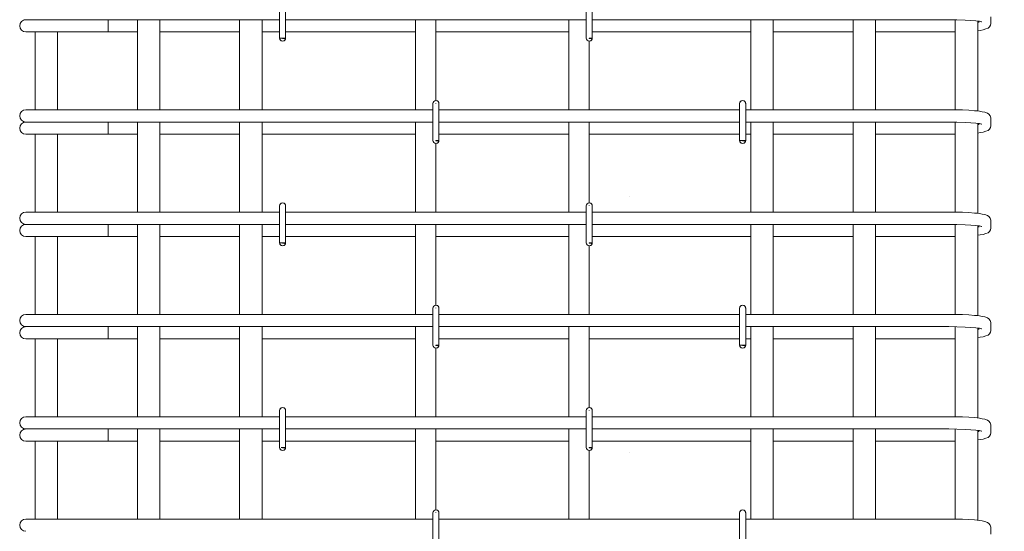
# Model space of a CAD drawing. Header units: millimetres. Extents: x -13679 to -1187, y -118926 to 13264.
# Tile 5 of 33: x -12476 to -11513, y 196 to 696. Entities that reach past the tile are written whole.
import ezdxf

# ---------------------------------------------------------------- set-up
doc = ezdxf.new("R2010")
doc.units = ezdxf.units.MM
doc.linetypes.add('ADSK_Линия разреза', pattern=[500, 0, -250, 0, -250])
doc.linetypes.add('ADSK_Пунктирная_п5', pattern=[125, 0, -125])
for name, color, linetype, lineweight in [('A-____-____-DIMS', 211, 'Continuous', 9), ('A-____-____-DIMS-25', 211, 'Continuous', 9), ('G-____-____-SYMB', 111, 'ADSK_Пунктирная_п5', 20), ('S-RBAR-____-OTLN', 171, 'Continuous', 100)]:
    doc.layers.add(name, color=color, linetype=linetype, lineweight=lineweight)
doc.styles.add('GOST Common_I_2', font='GOST_Common Italic.ttf', dxfattribs={"width": 0.8, "height": 62.5})
doc.dimstyles.new('ADSK_Для_арматуры_Основной_2_5_мм_шаг_кол-во_Стрелки_точный', dxfattribs={"dimscale": 304.8, "dimtxt": 0.206224, "dimasz": 0, "dimexe": 0.123031, "dimexo": 0.000403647, "dimgap": 0.032808, "dimtad": 1, "dimdec": 0, "dimlfac": 304.8, "dimdsep": 46, "dimtxsty": 'GOST Common_I_2', "dimblk2": 'NONE', "dimsah": 1, "dimcen": 0.09, "dimdle": 0.123031, "dimazin": 0, "dimtfac": 1, "dimtdec": 4, "dimtix": 1, "dimtmove": 0, "dimatfit": 3, "dimfxl": 1, "dimtvp": 1, "dimtfill": 1, "dimtolj": 1, "dimtzin": 0, "dimarcsym": 2})

# ---------------------------------------------------------------- blocks, each defined once
blk = doc.blocks.new('DIMBLOCK3-КЖ1_ПЭ_ВЭ1_Армирование_Пилоны_Пм-1_4_1-1')
at = {"layer": 'A-____-____-DIMS-25', "lineweight": 40}
for points in [[(-11319.43, 790), (-11329.3, 715), (-11309.56, 715)], [(-11319.43, -110), (-11309.56, -35), (-11329.3, -35)]]:
    blk.add_hatch(color=256, dxfattribs=at).paths.add_polyline_path(points)
at = {"layer": 'A-____-____-DIMS-25'}
for p, q in [((-11319.43, 827.5), (-11319.43, -147.5)), ((-11319.43, 790), (-11494.59, 790)), ((-11319.43, 790), (-11281.93, 790)), ((-11319.43, -110), (-11494.59, -110)), ((-11319.43, -110), (-11281.93, -110))]:
    blk.add_line(p, q, dxfattribs=at)
at = {"layer": 'A-____-____-DIMS-25', "lineweight": 40}
for p, q in [((-11319.43, 790), (-11329.3, 715)), ((-11309.56, 715), (-11319.43, 790)), ((-11329.3, 715), (-11309.56, 715)), ((-11309.56, -35), (-11329.3, -35)), ((-11329.3, -35), (-11319.43, -110)), ((-11319.43, -110), (-11309.56, -35))]:
    blk.add_line(p, q, dxfattribs=at)
at = {"layer": 'A-____-____-DIMS-25', "color": 0, "insert": (-11411.11, 186.59), "char_height": 62.5, "width": 368.194, "attachment_point": 1, "rotation": 90, "line_spacing_factor": 1.022761, "style": 'GOST Common_I_2', "bg_fill": 3, "box_fill_scale": 1.25, "bg_fill_color": 256, "bg_fill_true_color": 13158600, "bg_fill_transparency": 0}
blk.add_mtext('100x9=900', dxfattribs=at)
blk = doc.blocks.new('_None')

msp = doc.modelspace()

# ---------------------------------------------------------------- hatches: boundary and pattern name
at = {"layer": 'S-RBAR-____-OTLN', "lineweight": 20}
for points in [[(-12216.698, 677.302), (-12216.1022, 678), (-12222, 678), (-12219, 677.605)], [(-11916.698, 677.302), (-11916.1022, 678), (-11919, 678), (-11919, 677.605)], [(-12066.698, 577.302), (-12066.1022, 578), (-12069, 578), (-12069, 577.605)], [(-11766.698, 577.302), (-11766.1022, 578), (-11771.6187, 577.9498), (-11769, 577.605)], [(-12216.698, 477.302), (-12216.1022, 478), (-12222, 478), (-12219, 477.605)], [(-11916.698, 477.302), (-11916.1022, 478), (-11919, 478), (-11919, 477.605)], [(-12066.698, 377.302), (-12066.1022, 378), (-12069, 378), (-12069, 377.605)], [(-11766.698, 377.302), (-11766.1022, 378), (-11772, 378), (-11769, 377.605)], [(-12216.698, 277.302), (-12216.1022, 278), (-12220.4572, 277.7969), (-12219, 277.605)], [(-11916.698, 277.302), (-11916.1022, 278), (-11919, 278), (-11919, 277.605)]]:
    msp.add_hatch(color=256, dxfattribs=at).paths.add_polyline_path(points)
h = msp.add_hatch(color=256, dxfattribs=at)
edge = h.paths.add_edge_path()
edge.add_arc((-12219, 678), 3, 339.0594289, 360)
edge.add_line((-12216, 678), (-12219, 678))
edge.add_line((-12219, 678), (-12216.1981, 676.9278))
h = msp.add_hatch(color=256, dxfattribs=at)
edge = h.paths.add_edge_path()
edge.add_arc((-11919, 678), 3, 339.0594289, 360)
edge.add_line((-11916, 678), (-11919, 678))
edge.add_line((-11919, 678), (-11916.1981, 676.9278))
h = msp.add_hatch(color=256, dxfattribs=at)
edge = h.paths.add_edge_path()
edge.add_arc((-12069, 578), 3, 339.0594289, 360)
edge.add_line((-12066, 578), (-12069, 578))
edge.add_line((-12069, 578), (-12066.1981, 576.9278))
h = msp.add_hatch(color=256, dxfattribs=at)
edge = h.paths.add_edge_path()
edge.add_arc((-11769, 578), 3, 339.0594289, 360)
edge.add_line((-11766, 578), (-11769, 578))
edge.add_line((-11769, 578), (-11766.1981, 576.9278))
h = msp.add_hatch(color=256, dxfattribs=at)
edge = h.paths.add_edge_path()
edge.add_arc((-12219, 478), 3, 339.0594289, 360)
edge.add_line((-12216, 478), (-12219, 478))
edge.add_line((-12219, 478), (-12216.1981, 476.9278))
h = msp.add_hatch(color=256, dxfattribs=at)
edge = h.paths.add_edge_path()
edge.add_arc((-11919, 478), 3, 339.0594289, 360)
edge.add_line((-11916, 478), (-11919, 478))
edge.add_line((-11919, 478), (-11916.1981, 476.9278))
h = msp.add_hatch(color=256, dxfattribs=at)
edge = h.paths.add_edge_path()
edge.add_arc((-12069, 378), 3, 339.0594289, 360)
edge.add_line((-12066, 378), (-12069, 378))
edge.add_line((-12069, 378), (-12066.1981, 376.9278))
h = msp.add_hatch(color=256, dxfattribs=at)
edge = h.paths.add_edge_path()
edge.add_arc((-11769, 378), 3, 339.0594289, 360)
edge.add_line((-11766, 378), (-11769, 378))
edge.add_line((-11769, 378), (-11766.1981, 376.9278))
h = msp.add_hatch(color=256, dxfattribs=at)
edge = h.paths.add_edge_path()
edge.add_arc((-12219, 278), 3, 339.0594289, 360)
edge.add_line((-12216, 278), (-12219, 278))
edge.add_line((-12219, 278), (-12216.1981, 276.9278))
h = msp.add_hatch(color=256, dxfattribs=at)
edge = h.paths.add_edge_path()
edge.add_arc((-11919, 278), 3, 339.0594289, 360)
edge.add_line((-11916, 278), (-11919, 278))
edge.add_line((-11919, 278), (-11916.1981, 276.9278))

# ---------------------------------------------------------------- linework, layer by layer
at = {"layer": 'G-____-____-SYMB', "linetype": 'ADSK_Линия разреза'}
msp.add_line((-11880, 7026.1222), (-11880, -1022.1016), dxfattribs=at)
at = {"layer": 'S-RBAR-____-OTLN', "lineweight": 20}
for p, q in [((-12222, 714), (-12222, 678)), ((-12216, 714), (-12216, 678)), ((-11922, 714), (-11922, 678)), ((-11916, 714), (-11916, 678)), ((-12470.0914, 696), (-12468.8647, 696)), ((-12468.5412, 696), (-12467.6419, 696)), ((-12467.6454, 696), (-12464.6093, 696)), ((-12464.6201, 696), (-12462.3693, 696)), ((-12462.3809, 696), (-12458.1392, 696)), ((-12458.1572, 696), (-12454.9147, 696)), ((-12454.9324, 696), (-12449.7676, 696)), ((-12449.7895, 696), (-12445.8993, 696)), ((-12445.9223, 696), (-12440.1109, 696)), ((-12440.1323, 696), (-12436.0062, 696)), ((-12436.0303, 696), (-12434.0914, 696)), ((-12222, 696), (-12434.0914, 696)), ((-12389.4185, 696), (-12389.4185, 684)), ((-12361, 696), (-12361, 608)), ((-12339, 696), (-12339, 608)), ((-12261, 696), (-12261, 608)), ((-12239, 696), (-12239, 608)), ((-11922, 696), (-12216, 696)), ((-12089, 608), (-12089, 696)), ((-12069, 617), (-12069, 696)), ((-11939, 608), (-11939, 696)), ((-11568.0914, 696), (-11916, 696)), ((-11761, 696), (-11761, 608)), ((-11739, 696), (-11739, 608)), ((-11661, 696), (-11661, 608)), ((-11639, 696), (-11639, 608)), ((-11567.2206, 695.9991), (-11568.0914, 696)), ((-11559.4742, 695.9079), (-11567.2206, 695.9991)), ((-11561, 695.9259), (-11561, 607.9242)), ((-11551.3986, 695.6382), (-11559.4742, 695.9079)), ((-11545.6787, 695.3072), (-11551.3986, 695.6382)), ((-11540.8928, 694.8929), (-11545.6787, 695.3072)), ((-11537.3021, 694.4287), (-11540.8928, 694.8929)), ((-11539, 694.6482), (-11539, 606.7347)), ((-11538.0914, 693.1187), (-11538.0914, 694.5308)), ((-11535.2891, 694.0173), (-11537.3021, 694.4287)), ((-11535.1788, 693.9888), (-11535.2891, 694.0173)), ((-11526.0914, 693.1187), (-11526.0914, 698.8813)), ((-12470.0914, 684), (-12408.6355, 684)), ((-12461, 684), (-12461, 608)), ((-12439, 684), (-12439, 608)), ((-12389.4185, 684), (-12408.6355, 684)), ((-12389.4185, 684), (-12361, 684)), ((-12339, 684), (-12261, 684)), ((-12239, 684), (-12222, 684)), ((-12216, 684), (-12089, 684)), ((-12069, 684), (-11939, 684)), ((-11916, 684), (-11761, 684)), ((-11739, 684), (-11661, 684)), ((-11639, 684), (-11568.0914, 684)), ((-11568.0914, 684), (-11562.732, 684.0343)), ((-11562.732, 684.0343), (-11561, 684.0679)), ((-11539, 685.2656), (-11536.6183, 685.6128)), ((-11536.6183, 685.6128), (-11533.6034, 686.0523)), ((-11533.6034, 686.0523), (-11531.2585, 686.9396)), ((-11531.2585, 686.9396), (-11528.9135, 687.827)), ((-11528.9135, 687.827), (-11527.6206, 688.9994)), ((-11527.6206, 688.9994), (-11526.5941, 690.6562)), ((-11526.5941, 690.6562), (-11526.1534, 692.2388)), ((-11526.1534, 692.2388), (-11526.0914, 693.1187)), ((-12216.1022, 678), (-12222, 678)), ((-12222, 678), (-12219, 677.605)), ((-12216, 678), (-12219, 678)), ((-12219, 678), (-12216.1981, 676.9278)), ((-12219, 677.605), (-12216.698, 677.302)), ((-12216.698, 677.302), (-12216.1022, 678)), ((-11919, 677.605), (-11919, 678)), ((-11916.1022, 678), (-11919, 678)), ((-11919, 678), (-11919, 677.605)), ((-11916, 678), (-11919, 678)), ((-11919, 678), (-11916.1981, 676.9278)), ((-11919, 677.605), (-11916.698, 677.302)), ((-11919, 608), (-11919, 675)), ((-11916.698, 677.302), (-11916.1022, 678)), ((-12470.0914, 608), (-12459.5472, 608)), ((-12459.5472, 608), (-12434.0914, 608)), ((-12072, 608), (-12434.0914, 608)), ((-12072, 614), (-12072, 578)), ((-12069, 614), (-12069, 614.395)), ((-12066, 614), (-12066, 578)), ((-11772, 608), (-12066, 608)), ((-11772, 614), (-11772, 578)), ((-11766, 614), (-11766, 578)), ((-11568.0914, 608), (-11766, 608)), ((-11562.732, 607.9657), (-11568.0914, 608)), ((-11558.4158, 607.8622), (-11562.732, 607.9657)), ((-11554.0996, 607.7587), (-11558.4158, 607.8622)), ((-11547.7441, 607.4644), (-11554.0996, 607.7587)), ((-11542.1177, 607.0642), (-11547.7441, 607.4644)), ((-11539.7523, 606.8142), (-11542.1177, 607.0642)), ((-11537.387, 606.5642), (-11539.7523, 606.8142)), ((-11534.6905, 606.0601), (-11537.387, 606.5642)), ((-11531.9939, 605.556), (-11534.6905, 606.0601)), ((-11529.4552, 604.5201), (-11531.9939, 605.556)), ((-11528.302, 603.6923), (-11529.4552, 604.5201)), ((-11526.9155, 601.9941), (-11528.302, 603.6923)), ((-11526.5941, 601.3438), (-11526.9155, 601.9941)), ((-11526.1534, 599.7612), (-11526.5941, 601.3438)), ((-11526.0914, 598.8813), (-11526.1534, 599.7612)), ((-11526.0914, 593.1187), (-11526.0914, 598.8813)), ((-12470.0914, 596), (-12468.8647, 596)), ((-12468.5412, 596), (-12467.6419, 596)), ((-12467.6454, 596), (-12464.6093, 596)), ((-12464.6201, 596), (-12462.3693, 596)), ((-12462.3809, 596), (-12458.1392, 596)), ((-12458.1572, 596), (-12454.9147, 596)), ((-12454.9324, 596), (-12449.7676, 596)), ((-12449.7895, 596), (-12445.8993, 596)), ((-12445.9223, 596), (-12440.1109, 596)), ((-12440.1323, 596), (-12436.0062, 596)), ((-12436.0303, 596), (-12434.0914, 596)), ((-12072, 596), (-12434.0914, 596)), ((-12389.4185, 596), (-12389.4185, 584)), ((-12361, 596), (-12361, 508)), ((-12339, 596), (-12339, 508)), ((-12261, 596), (-12261, 508)), ((-12239, 596), (-12239, 508)), ((-12089, 508), (-12089, 596)), ((-11772, 596), (-12066, 596)), ((-11939, 508), (-11939, 596)), ((-11919, 517), (-11919, 596)), ((-11568.0914, 596), (-11766, 596)), ((-11761, 596), (-11761, 508)), ((-11739, 596), (-11739, 508)), ((-11661, 596), (-11661, 508)), ((-11639, 596), (-11639, 508)), ((-11567.2206, 595.9991), (-11568.0914, 596)), ((-11559.4742, 595.9079), (-11567.2206, 595.9991)), ((-11561, 595.9259), (-11561, 507.9242)), ((-11551.3986, 595.6382), (-11559.4742, 595.9079)), ((-11545.6787, 595.3072), (-11551.3986, 595.6382)), ((-11540.8928, 594.8929), (-11545.6787, 595.3072)), ((-11537.3021, 594.4287), (-11540.8928, 594.8929)), ((-11539, 594.6482), (-11539, 506.7347)), ((-11538.0914, 593.1187), (-11538.0914, 594.5308)), ((-11535.2891, 594.0173), (-11537.3021, 594.4287)), ((-11535.1788, 593.9888), (-11535.2891, 594.0173)), ((-11531.2585, 586.9396), (-11528.9135, 587.827)), ((-11528.9135, 587.827), (-11527.6206, 588.9994)), ((-11527.6206, 588.9994), (-11526.5941, 590.6562)), ((-11526.5941, 590.6562), (-11526.1534, 592.2388)), ((-11526.1534, 592.2388), (-11526.0914, 593.1187)), ((-12470.0914, 584), (-12408.6355, 584)), ((-12461, 584), (-12461, 508)), ((-12439, 584), (-12439, 508)), ((-12389.4185, 584), (-12408.6355, 584)), ((-12389.4185, 584), (-12361, 584)), ((-12339, 584), (-12261, 584)), ((-12239, 584), (-12089, 584)), ((-12069, 577.605), (-12069, 578)), ((-12066.1022, 578), (-12069, 578)), ((-12069, 578), (-12069, 577.605)), ((-12066, 578), (-12069, 578)), ((-12069, 578), (-12066.1981, 576.9278)), ((-12066.698, 577.302), (-12066.1022, 578)), ((-12066, 584), (-11939, 584)), ((-11919, 584), (-11772, 584)), ((-11766.1022, 578), (-11771.6187, 577.9498)), ((-11771.6187, 577.9498), (-11769, 577.605)), ((-11766, 578), (-11769, 578)), ((-11769, 578), (-11766.1981, 576.9278)), ((-11766.698, 577.302), (-11766.1022, 578)), ((-11766, 584), (-11761, 584)), ((-11739, 584), (-11661, 584)), ((-11639, 584), (-11568.0914, 584)), ((-11568.0914, 584), (-11562.732, 584.0343)), ((-11562.732, 584.0343), (-11561, 584.0679)), ((-11539, 585.2656), (-11536.6183, 585.6128)), ((-11536.6183, 585.6128), (-11533.6034, 586.0523)), ((-11533.6034, 586.0523), (-11531.2585, 586.9396)), ((-12069, 577.605), (-12066.698, 577.302)), ((-12069, 508), (-12069, 575)), ((-11769, 577.605), (-11766.698, 577.302)), ((-12222, 514), (-12222, 478)), ((-12216, 514), (-12216, 478)), ((-11922, 514), (-11922, 478)), ((-11919, 514), (-11919, 514.395)), ((-11916, 514), (-11916, 478)), ((-12470.0914, 508), (-12459.5472, 508)), ((-12459.5472, 508), (-12434.0914, 508)), ((-12222, 508), (-12434.0914, 508)), ((-11922, 508), (-12216, 508)), ((-11568.0914, 508), (-11916, 508)), ((-11562.732, 507.9657), (-11568.0914, 508)), ((-11558.4158, 507.8622), (-11562.732, 507.9657)), ((-11554.0996, 507.7587), (-11558.4158, 507.8622)), ((-11547.7441, 507.4644), (-11554.0996, 507.7587)), ((-11542.1177, 507.0642), (-11547.7441, 507.4644)), ((-11539.7523, 506.8142), (-11542.1177, 507.0642)), ((-11537.387, 506.5642), (-11539.7523, 506.8142)), ((-11534.6905, 506.0601), (-11537.387, 506.5642)), ((-11531.9939, 505.556), (-11534.6905, 506.0601)), ((-11529.4552, 504.5201), (-11531.9939, 505.556)), ((-11528.302, 503.6923), (-11529.4552, 504.5201)), ((-11526.9155, 501.9941), (-11528.302, 503.6923)), ((-11526.5941, 501.3438), (-11526.9155, 501.9941)), ((-11526.1534, 499.7612), (-11526.5941, 501.3438)), ((-12470.0914, 496), (-12468.8647, 496)), ((-12468.5412, 496), (-12467.6419, 496)), ((-12467.6454, 496), (-12464.6093, 496)), ((-12464.6201, 496), (-12462.3693, 496)), ((-12462.3809, 496), (-12458.1392, 496)), ((-12458.1572, 496), (-12454.9147, 496)), ((-12454.9324, 496), (-12449.7676, 496)), ((-12449.7895, 496), (-12445.8993, 496)), ((-12445.9223, 496), (-12440.1109, 496)), ((-12440.1323, 496), (-12436.0062, 496)), ((-12436.0303, 496), (-12434.0914, 496)), ((-12222, 496), (-12434.0914, 496)), ((-12389.4185, 496), (-12389.4185, 484)), ((-12361, 496), (-12361, 408)), ((-12339, 496), (-12339, 408)), ((-12261, 496), (-12261, 408)), ((-12239, 496), (-12239, 408)), ((-11922, 496), (-12216, 496)), ((-12089, 408), (-12089, 496)), ((-12069, 417), (-12069, 496)), ((-11939, 408), (-11939, 496)), ((-11568.0914, 496), (-11916, 496)), ((-11761, 496), (-11761, 408)), ((-11739, 496), (-11739, 408)), ((-11661, 496), (-11661, 408)), ((-11639, 496), (-11639, 408)), ((-11567.2206, 495.9991), (-11568.0914, 496)), ((-11559.4742, 495.9079), (-11567.2206, 495.9991)), ((-11561, 495.9259), (-11561, 407.9242)), ((-11551.3986, 495.6382), (-11559.4742, 495.9079)), ((-11545.6787, 495.3072), (-11551.3986, 495.6382)), ((-11540.8928, 494.8929), (-11545.6787, 495.3072)), ((-11537.3021, 494.4287), (-11540.8928, 494.8929)), ((-11539, 494.6482), (-11539, 406.7347)), ((-11538.0914, 493.1187), (-11538.0914, 494.5308)), ((-11535.2891, 494.0173), (-11537.3021, 494.4287)), ((-11535.1788, 493.9888), (-11535.2891, 494.0173)), ((-11526.5941, 490.6562), (-11526.1534, 492.2388)), ((-11526.0914, 498.8813), (-11526.1534, 499.7612)), ((-11526.1534, 492.2388), (-11526.0914, 493.1187)), ((-11526.0914, 493.1187), (-11526.0914, 498.8813)), ((-12470.0914, 484), (-12408.6355, 484)), ((-12461, 484), (-12461, 408)), ((-12439, 484), (-12439, 408)), ((-12389.4185, 484), (-12408.6355, 484)), ((-12389.4185, 484), (-12361, 484)), ((-12339, 484), (-12261, 484)), ((-12239, 484), (-12222, 484)), ((-12216, 484), (-12089, 484)), ((-12069, 484), (-11939, 484)), ((-11916, 484), (-11761, 484)), ((-11739, 484), (-11661, 484)), ((-11639, 484), (-11568.0914, 484)), ((-11568.0914, 484), (-11562.732, 484.0343)), ((-11562.732, 484.0343), (-11561, 484.0679)), ((-11539, 485.2656), (-11536.6183, 485.6128)), ((-11536.6183, 485.6128), (-11533.6034, 486.0523)), ((-11533.6034, 486.0523), (-11531.2585, 486.9396)), ((-11531.2585, 486.9396), (-11528.9135, 487.827)), ((-11528.9135, 487.827), (-11527.6206, 488.9994)), ((-11527.6206, 488.9994), (-11526.5941, 490.6562)), ((-12216.1022, 478), (-12222, 478)), ((-12222, 478), (-12219, 477.605)), ((-12216, 478), (-12219, 478)), ((-12219, 478), (-12216.1981, 476.9278)), ((-12219, 477.605), (-12216.698, 477.302)), ((-12216.698, 477.302), (-12216.1022, 478)), ((-11919, 477.605), (-11919, 478)), ((-11916.1022, 478), (-11919, 478)), ((-11919, 478), (-11919, 477.605)), ((-11916, 478), (-11919, 478)), ((-11919, 478), (-11916.1981, 476.9278)), ((-11919, 477.605), (-11916.698, 477.302)), ((-11919, 408), (-11919, 475)), ((-11916.698, 477.302), (-11916.1022, 478)), ((-12069, 414), (-12069, 414.395)), ((-12470.0914, 408), (-12459.5472, 408)), ((-12459.5472, 408), (-12434.0914, 408)), ((-12072, 408), (-12434.0914, 408)), ((-12072, 414), (-12072, 378)), ((-12066, 414), (-12066, 378)), ((-11772, 408), (-12066, 408)), ((-11772, 414), (-11772, 378)), ((-11766, 414), (-11766, 378)), ((-11568.0914, 408), (-11766, 408)), ((-11562.732, 407.9657), (-11568.0914, 408)), ((-11558.4158, 407.8622), (-11562.732, 407.9657)), ((-11554.0996, 407.7587), (-11558.4158, 407.8622)), ((-11547.7441, 407.4644), (-11554.0996, 407.7587)), ((-11542.1177, 407.0642), (-11547.7441, 407.4644)), ((-11539.7523, 406.8142), (-11542.1177, 407.0642)), ((-11537.387, 406.5642), (-11539.7523, 406.8142)), ((-11534.6905, 406.0601), (-11537.387, 406.5642)), ((-11531.9939, 405.556), (-11534.6905, 406.0601)), ((-11529.4552, 404.5201), (-11531.9939, 405.556)), ((-11528.302, 403.6923), (-11529.4552, 404.5201)), ((-12470.0914, 396), (-12468.8647, 396)), ((-12468.5412, 396), (-12467.6419, 396)), ((-12467.6454, 396), (-12464.6093, 396)), ((-12464.6201, 396), (-12462.3693, 396)), ((-12462.3809, 396), (-12458.1392, 396)), ((-12458.1572, 396), (-12454.9147, 396)), ((-12454.9324, 396), (-12449.7676, 396)), ((-12449.7895, 396), (-12445.8993, 396)), ((-12445.9223, 396), (-12440.1109, 396)), ((-12440.1323, 396), (-12436.0062, 396)), ((-12436.0303, 396), (-12434.0914, 396)), ((-12072, 396), (-12434.0914, 396)), ((-12389.4185, 396), (-12389.4185, 384)), ((-12361, 396), (-12361, 308)), ((-12339, 396), (-12339, 308)), ((-12261, 396), (-12261, 308)), ((-12239, 396), (-12239, 308)), ((-12089, 308), (-12089, 396)), ((-11772, 396), (-12066, 396)), ((-11939, 308), (-11939, 396)), ((-11919, 317), (-11919, 396)), ((-11568.0914, 396), (-11766, 396)), ((-11761, 396), (-11761, 308)), ((-11739, 396), (-11739, 308)), ((-11661, 396), (-11661, 308)), ((-11639, 396), (-11639, 308)), ((-11567.2206, 395.9991), (-11568.0914, 396)), ((-11559.4742, 395.9079), (-11567.2206, 395.9991)), ((-11561, 395.9259), (-11561, 307.9242)), ((-11551.3986, 395.6382), (-11559.4742, 395.9079)), ((-11545.6787, 395.3072), (-11551.3986, 395.6382)), ((-11540.8928, 394.8929), (-11545.6787, 395.3072)), ((-11537.3021, 394.4287), (-11540.8928, 394.8929)), ((-11526.9155, 401.9941), (-11528.302, 403.6923)), ((-11526.5941, 401.3438), (-11526.9155, 401.9941)), ((-11526.1534, 399.7612), (-11526.5941, 401.3438)), ((-11526.0914, 398.8813), (-11526.1534, 399.7612)), ((-11526.0914, 393.1187), (-11526.0914, 398.8813)), ((-11539, 394.6482), (-11539, 306.7347)), ((-11539, 385.2656), (-11536.6183, 385.6128)), ((-11538.0914, 393.1187), (-11538.0914, 394.5308)), ((-11535.2891, 394.0173), (-11537.3021, 394.4287)), ((-11536.6183, 385.6128), (-11533.6034, 386.0523)), ((-11535.1788, 393.9888), (-11535.2891, 394.0173)), ((-11533.6034, 386.0523), (-11531.2585, 386.9396)), ((-11531.2585, 386.9396), (-11528.9135, 387.827)), ((-11528.9135, 387.827), (-11527.6206, 388.9994)), ((-11527.6206, 388.9994), (-11526.5941, 390.6562)), ((-11526.5941, 390.6562), (-11526.1534, 392.2388)), ((-11526.1534, 392.2388), (-11526.0914, 393.1187)), ((-12470.0914, 384), (-12408.6355, 384)), ((-12461, 384), (-12461, 308)), ((-12439, 384), (-12439, 308)), ((-12389.4185, 384), (-12408.6355, 384)), ((-12389.4185, 384), (-12361, 384)), ((-12339, 384), (-12261, 384)), ((-12239, 384), (-12089, 384)), ((-12069, 377.605), (-12069, 378)), ((-12066.1022, 378), (-12069, 378)), ((-12069, 378), (-12069, 377.605)), ((-12066, 378), (-12069, 378)), ((-12069, 378), (-12066.1981, 376.9278)), ((-12069, 377.605), (-12066.698, 377.302)), ((-12066.698, 377.302), (-12066.1022, 378)), ((-12066, 384), (-11939, 384)), ((-11919, 384), (-11772, 384)), ((-11766.1022, 378), (-11772, 378)), ((-11772, 378), (-11769, 377.605)), ((-11766, 378), (-11769, 378)), ((-11769, 378), (-11766.1981, 376.9278)), ((-11769, 377.605), (-11766.698, 377.302)), ((-11766.698, 377.302), (-11766.1022, 378)), ((-11766, 384), (-11761, 384)), ((-11739, 384), (-11661, 384)), ((-11639, 384), (-11568.0914, 384)), ((-11568.0914, 384), (-11562.732, 384.0343)), ((-11562.732, 384.0343), (-11561, 384.0679)), ((-12069, 308), (-12069, 375)), ((-12222, 314), (-12222, 278)), ((-12216, 314), (-12216, 278)), ((-11922, 314), (-11922, 278)), ((-11919, 314), (-11919, 314.395)), ((-11916, 314), (-11916, 278)), ((-12470.0914, 308), (-12459.5472, 308)), ((-12459.5472, 308), (-12434.0914, 308)), ((-12222, 308), (-12434.0914, 308)), ((-11922, 308), (-12216, 308)), ((-11568.0914, 308), (-11916, 308)), ((-11562.732, 307.9657), (-11568.0914, 308)), ((-11558.4158, 307.8622), (-11562.732, 307.9657)), ((-11554.0996, 307.7587), (-11558.4158, 307.8622)), ((-11547.7441, 307.4644), (-11554.0996, 307.7587)), ((-11542.1177, 307.0642), (-11547.7441, 307.4644)), ((-11539.7523, 306.8142), (-11542.1177, 307.0642)), ((-11537.387, 306.5642), (-11539.7523, 306.8142)), ((-11534.6905, 306.0601), (-11537.387, 306.5642)), ((-11531.9939, 305.556), (-11534.6905, 306.0601)), ((-11529.4552, 304.5201), (-11531.9939, 305.556)), ((-11528.302, 303.6923), (-11529.4552, 304.5201)), ((-11526.9155, 301.9941), (-11528.302, 303.6923)), ((-11526.5941, 301.3438), (-11526.9155, 301.9941)), ((-11526.1534, 299.7612), (-11526.5941, 301.3438)), ((-11526.0914, 298.8813), (-11526.1534, 299.7612)), ((-11526.0914, 293.1187), (-11526.0914, 298.8813)), ((-12470.0914, 296), (-12468.8647, 296)), ((-12468.5412, 296), (-12467.6419, 296)), ((-12467.6454, 296), (-12464.6093, 296)), ((-12464.6201, 296), (-12462.3693, 296)), ((-12462.3809, 296), (-12458.1392, 296)), ((-12458.1572, 296), (-12454.9147, 296)), ((-12454.9324, 296), (-12449.7676, 296)), ((-12449.7895, 296), (-12445.8993, 296)), ((-12445.9223, 296), (-12440.1109, 296)), ((-12440.1323, 296), (-12436.0062, 296)), ((-12436.0303, 296), (-12434.0914, 296)), ((-12222, 296), (-12434.0914, 296)), ((-12389.4185, 296), (-12389.4185, 284)), ((-12361, 296), (-12361, 208)), ((-12339, 296), (-12339, 208)), ((-12261, 296), (-12261, 208)), ((-12239, 296), (-12239, 208)), ((-11922, 296), (-12216, 296)), ((-12089, 208), (-12089, 296)), ((-12069, 217), (-12069, 296)), ((-11939, 208), (-11939, 296)), ((-11568.0914, 296), (-11916, 296)), ((-11761, 296), (-11761, 208)), ((-11739, 296), (-11739, 208)), ((-11661, 296), (-11661, 208)), ((-11639, 296), (-11639, 208)), ((-11567.2206, 295.9991), (-11568.0914, 296)), ((-11559.4742, 295.9079), (-11567.2206, 295.9991)), ((-11561, 295.9259), (-11561, 207.9242)), ((-11551.3986, 295.6382), (-11559.4742, 295.9079)), ((-11545.6787, 295.3072), (-11551.3986, 295.6382)), ((-11540.8928, 294.8929), (-11545.6787, 295.3072)), ((-11537.3021, 294.4287), (-11540.8928, 294.8929)), ((-11539, 294.6482), (-11539, 206.7347)), ((-11538.0914, 293.1187), (-11538.0914, 294.5308)), ((-11535.2891, 294.0173), (-11537.3021, 294.4287)), ((-11535.1788, 293.9888), (-11535.2891, 294.0173)), ((-11528.9135, 287.827), (-11527.6206, 288.9994)), ((-11527.6206, 288.9994), (-11526.5941, 290.6562)), ((-11526.5941, 290.6562), (-11526.1534, 292.2388)), ((-11526.1534, 292.2388), (-11526.0914, 293.1187)), ((-12470.0914, 284), (-12408.6355, 284)), ((-12461, 284), (-12461, 208)), ((-12439, 284), (-12439, 208)), ((-12389.4185, 284), (-12408.6355, 284)), ((-12389.4185, 284), (-12361, 284)), ((-12339, 284), (-12261, 284)), ((-12239, 284), (-12222, 284)), ((-12216, 284), (-12089, 284)), ((-12069, 284), (-11939, 284)), ((-11916, 284), (-11761, 284)), ((-11739, 284), (-11661, 284)), ((-11639, 284), (-11568.0914, 284)), ((-11568.0914, 284), (-11562.732, 284.0343)), ((-11562.732, 284.0343), (-11561, 284.0679)), ((-11539, 285.2656), (-11536.6183, 285.6128)), ((-11536.6183, 285.6128), (-11533.6034, 286.0523)), ((-11533.6034, 286.0523), (-11531.2585, 286.9396)), ((-11531.2585, 286.9396), (-11528.9135, 287.827)), ((-12216.1022, 278), (-12220.4572, 277.7969)), ((-12220.4572, 277.7969), (-12219, 277.605)), ((-12216, 278), (-12219, 278)), ((-12219, 278), (-12216.1981, 276.9278)), ((-12219, 277.605), (-12216.698, 277.302)), ((-12216.698, 277.302), (-12216.1022, 278)), ((-11919, 277.605), (-11919, 278)), ((-11916.1022, 278), (-11919, 278)), ((-11919, 278), (-11919, 277.605)), ((-11916, 278), (-11919, 278)), ((-11919, 278), (-11916.1981, 276.9278)), ((-11919, 277.605), (-11916.698, 277.302)), ((-11919, 208), (-11919, 275)), ((-11916.698, 277.302), (-11916.1022, 278)), ((-12072, 214), (-12072, 178)), ((-12069, 214), (-12069, 214.395)), ((-12066, 214), (-12066, 178)), ((-11772, 214), (-11772, 178)), ((-11766, 214), (-11766, 178)), ((-12470.0914, 208), (-12459.5472, 208)), ((-12459.5472, 208), (-12434.0914, 208)), ((-12072, 208), (-12434.0914, 208)), ((-11772, 208), (-12066, 208)), ((-11568.0914, 208), (-11766, 208)), ((-11562.732, 207.9657), (-11568.0914, 208)), ((-11558.4158, 207.8622), (-11562.732, 207.9657)), ((-11554.0996, 207.7587), (-11558.4158, 207.8622)), ((-11547.7441, 207.4644), (-11554.0996, 207.7587)), ((-11542.1177, 207.0642), (-11547.7441, 207.4644)), ((-11539.7523, 206.8142), (-11542.1177, 207.0642)), ((-11537.387, 206.5642), (-11539.7523, 206.8142)), ((-11534.6905, 206.0601), (-11537.387, 206.5642)), ((-11531.9939, 205.556), (-11534.6905, 206.0601)), ((-11529.4552, 204.5201), (-11531.9939, 205.556)), ((-11528.302, 203.6923), (-11529.4552, 204.5201)), ((-11526.9155, 201.9941), (-11528.302, 203.6923)), ((-11526.5941, 201.3438), (-11526.9155, 201.9941)), ((-11526.1534, 199.7612), (-11526.5941, 201.3438)), ((-11526.0914, 198.8813), (-11526.1534, 199.7612)), ((-11526.0914, 193.1187), (-11526.0914, 198.8813))]:
    msp.add_line(p, q, dxfattribs=at)
for centre, radius, start, end in [((-12470.0914, 690), 6, 90, 270), ((-12470.0914, 690), 6, 90, 105), ((-12219, 678), 3, 180, 0), ((-12219, 678), 3, 210, 240), ((-12219, 678), 3, 300, 330), ((-12219, 678), 3, 339.0594289, 0), ((-12219, 678), 3, 345, 0), ((-11919, 678), 3, 180, 0), ((-11919, 678), 3, 300, 330), ((-11919, 678), 3, 339.0594289, 0), ((-11919, 678), 3, 345, 0), ((-12069, 614), 3, 360, 180), ((-12069, 614), 3, 30, 60), ((-11769, 614), 3, 360, 180), ((-11769, 614), 3, 120, 150), ((-11769, 614), 3, 30, 60), ((-12470.0914, 602), 6, 90, 270), ((-12069, 614), 3, 360, 15), ((-11769, 614), 3, 360, 15), ((-12470.0914, 590), 6, 90, 270), ((-12470.0914, 590), 6, 90, 105), ((-12069, 578), 3, 180, 0), ((-12069, 578), 3, 339.0594289, 0), ((-12069, 578), 3, 345, 0), ((-11769, 578), 3, 180, 0), ((-11769, 578), 3, 339.0594289, 0), ((-11769, 578), 3, 345, 0), ((-12069, 578), 3, 300, 330), ((-11769, 578), 3, 210, 240), ((-11769, 578), 3, 300, 330), ((-12219, 514), 3, 360, 180), ((-12219, 514), 3, 120, 150), ((-12219, 514), 3, 30, 60), ((-12219, 514), 3, 360, 15), ((-11919, 514), 3, 360, 180), ((-11919, 514), 3, 30, 60), ((-11919, 514), 3, 360, 15), ((-12470.0914, 502), 6, 90, 270), ((-12470.0914, 490), 6, 90, 270), ((-12470.0914, 490), 6, 90, 105), ((-12219, 478), 3, 180, 0), ((-12219, 478), 3, 210, 240), ((-12219, 478), 3, 300, 330), ((-12219, 478), 3, 339.0594289, 0), ((-12219, 478), 3, 345, 0), ((-11919, 478), 3, 180, 0), ((-11919, 478), 3, 300, 330), ((-11919, 478), 3, 339.0594289, 0), ((-11919, 478), 3, 345, 0), ((-12069, 414), 3, 360, 180), ((-12069, 414), 3, 30, 60), ((-12069, 414), 3, 360, 15), ((-11769, 414), 3, 360, 180), ((-11769, 414), 3, 120, 150), ((-11769, 414), 3, 30, 60), ((-11769, 414), 3, 360, 15), ((-12470.0914, 402), 6, 90, 270), ((-12470.0914, 390), 6, 90, 270), ((-12470.0914, 390), 6, 90, 105), ((-12069, 378), 3, 180, 0), ((-12069, 378), 3, 300, 330), ((-12069, 378), 3, 339.0594289, 0), ((-12069, 378), 3, 345, 0), ((-11769, 378), 3, 180, 0), ((-11769, 378), 3, 210, 240), ((-11769, 378), 3, 300, 330), ((-11769, 378), 3, 339.0594289, 0), ((-11769, 378), 3, 345, 0), ((-12219, 314), 3, 360, 180), ((-12219, 314), 3, 120, 150), ((-12219, 314), 3, 30, 60), ((-12219, 314), 3, 360, 15), ((-11919, 314), 3, 360, 180), ((-11919, 314), 3, 30, 60), ((-11919, 314), 3, 360, 15), ((-12470.0914, 302), 6, 90, 270), ((-12470.0914, 290), 6, 90, 270), ((-12470.0914, 290), 6, 90, 105), ((-12219, 278), 3, 180, 0), ((-12219, 278), 3, 210, 240), ((-12219, 278), 3, 300, 330), ((-12219, 278), 3, 339.0594289, 360), ((-12219, 278), 3, 345, 0), ((-11919, 278), 3, 180, 0), ((-11919, 278), 3, 300, 330), ((-11919, 278), 3, 339.0594289, 360), ((-11919, 278), 3, 345, 0), ((-12069, 214), 3, 360, 180), ((-12069, 214), 3, 30, 60), ((-12069, 214), 3, 360, 15), ((-11769, 214), 3, 360, 180), ((-11769, 214), 3, 120, 150), ((-11769, 214), 3, 30, 60), ((-11769, 214), 3, 360, 15), ((-12470.0914, 202), 6, 90, 270)]:
    msp.add_arc(centre, radius, start, end, dxfattribs=at)

# ---------------------------------------------------------------- next in the draw order: dimensions: what is measured, and where the dimension line sits
at = {"layer": 'A-____-____-DIMS'}
dim = msp.add_linear_dim(base=(-11319.4302, -110), p1=(-11532.0914, 790), p2=(-11532.0914, -110), angle=90, text='100x9=900', dimstyle='ADSK_Для_арматуры_Основной_2_5_мм_шаг_кол-во_Стрелки_точный', override={"dimpost": '<>', "dimblk1": 'None', "dimblk2": 'None', "dimsah": 1, "dimfxl": 900}, dxfattribs=at)
dim.commit()
dim.dimension.update_dxf_attribs({"geometry": 'DIMBLOCK3-КЖ1_ПЭ_ВЭ1_Армирование_Пилоны_Пм-1_4_1-1', "text_midpoint": (-11360.6802, 340)})

doc.saveas('drawing.dxf')
